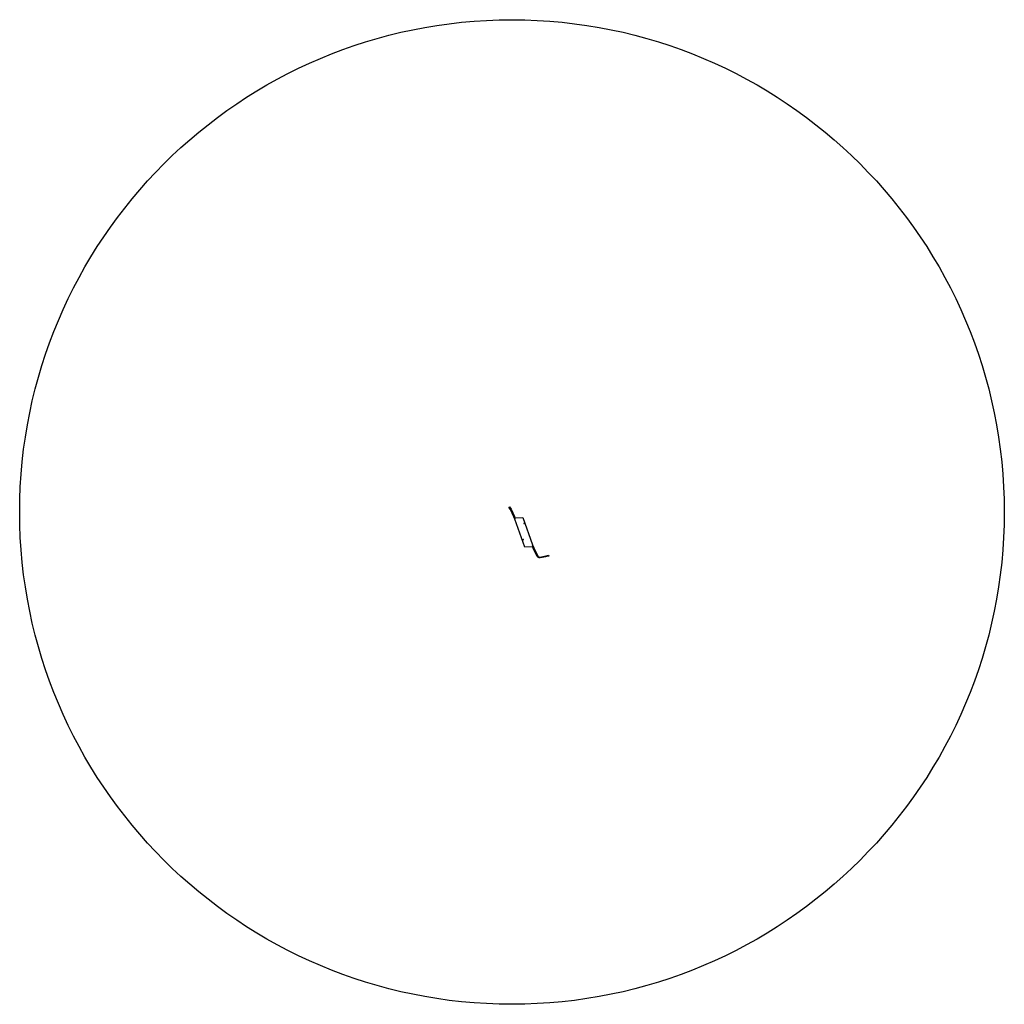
# Model space of a CAD drawing. Extents: x 2165603 to 2176310, y 636710 to 647416.
import ezdxf

# ---------------------------------------------------------------- set-up
doc = ezdxf.new("R2010")
doc.units = 0
doc.header["$MEASUREMENT"] = 0
for name, color, linetype in [('LT_P_Luminaires', 2, 'Continuous'), ('LT_P_Poles', 2, 'Continuous'), ('RD_P_GR_Lt', 95, '_pr_grl'), ('RD_X_GR_Lt', 95, '_ex_grl'), ('RD_X_GR_Rt', 95, '_ex_grr'), ('RW_P_Const_Limits', 120, 'constlimit')]:
    doc.layers.add(name, color=color, linetype=linetype)
doc.layers.add('SC_Scratch1', color=7, linetype='Continuous', plot=False)
doc.linetypes.add('_ex_grl', pattern='A,0,[133,AECCLAND,S=0.03,R=90,X=0,Y=0],0.2,-0.2,0.2,[133,AECCLAND,S=0.03,R=90,X=0,Y=0]', length=0.6)
doc.linetypes.add('_ex_grr', pattern='A,0,[133,AECCLAND,S=0.03,R=270,X=0,Y=0],0.2,-0.2,0.2,[133,AECCLAND,S=0.03,R=270,X=0,Y=0]', length=0.6)
doc.linetypes.add('_pr_grl', pattern='A,0,[162,CVE.shx,S=0.001935,R=90,X=0,Y=0.03],0.6,[162,CVE.shx,S=0.001935,R=90,X=0,Y=0.03]', length=0.6)
doc.linetypes.add('constlimit', pattern='A,0.75,-0.15,[162,CVE.shx,S=0.002,R=0,X=0,Y=0],-0.15,0.25', length=1.3)

# ---------------------------------------------------------------- blocks, each defined once
blk = doc.blocks.new('LPOLEP')
at = {"layer": 'LT_P_Poles', "linetype": 'Continuous', "lineweight": 0}
h = blk.add_hatch(color=2, dxfattribs=at)
edge = h.paths.add_edge_path()
edge.add_arc((0, 0), 0.065, 0, 360)
at = {"layer": 'LT_P_Poles', "color": 2, "linetype": 'Continuous', "lineweight": 13, "flags": 128}
blk.add_lwpolyline([(0.04, 0.15), (-0.04, -0.15), (0.08, -0.15)], dxfattribs=at)

msp = doc.modelspace()

# ---------------------------------------------------------------- hatches: boundary and pattern name
at = {"layer": 'LT_P_Luminaires'}
h = msp.add_hatch(color=256, dxfattribs=at)
h.dxf.hatch_style = 1
edge = h.paths.add_edge_path()
edge.add_line((2171088, 641940), (2171093, 641942))
edge.add_line((2171093, 641942), (2171093, 641942))
edge.add_line((2171093, 641942), (2171088, 641940))
edge.add_arc((2171087, 641940), 0.37, 31.9071, 54.1062)
edge.add_arc((2171087, 641940), 0.611, 53.5768, 72.2851)
edge.add_arc((2171087, 641939), 1.11, 71.5479, 84.5804)
edge.add_arc((2171087, 641938), 2.16, 84.5344, 98.6212)
edge.add_arc((2171087, 641937), 3.86, 98.4142, 126.3914)
edge.add_arc((2171086, 641938), 1.89, 127.0265, 142.229)
edge.add_arc((2171085, 641939), 0.92, 143.1144, 157.517)
edge.add_arc((2171085, 641939), 0.432, 156.5094, 194.152)
edge.add_arc((2171085, 641939), 0.349, 197.3137, 231.6345)
edge.add_arc((2171085, 641939), 0.575, 231.0925, 250.9432)
edge.add_arc((2171085, 641940), 1.06, 250.1552, 263.7658)
edge.add_arc((2171085, 641941), 2.09, 263.7027, 278.0695)
edge.add_arc((2171085, 641942), 3.87, 277.9632, 305.9295)
edge.add_arc((2171086, 641941), 1.96, 306.4635, 321.2703)
edge.add_arc((2171087, 641940), 0.972, 322.1138, 335.7963)
edge.add_arc((2171087, 641940), 0.571, 336.7255, 354.9098)
edge.add_line((2171088, 641940), (2171088, 641940))
h = msp.add_hatch(color=256, dxfattribs=at)
h.dxf.hatch_style = 1
edge = h.paths.add_edge_path()
edge.add_line((2171077, 641762), (2171071, 641760))
edge.add_line((2171071, 641760), (2171071, 641760))
edge.add_line((2171071, 641760), (2171077, 641762))
edge.add_arc((2171077, 641762), 0.37, 211.9071, 234.1062)
edge.add_arc((2171078, 641763), 0.611, 233.5768, 252.2851)
edge.add_arc((2171078, 641763), 1.11, 251.5479, 264.5804)
edge.add_arc((2171078, 641764), 2.16, 264.5344, 278.6212)
edge.add_arc((2171078, 641766), 3.86, 278.4142, 306.3914)
edge.add_arc((2171079, 641764), 1.89, 307.0265, 322.229)
edge.add_arc((2171079, 641764), 0.92, 323.1144, 337.517)
edge.add_arc((2171080, 641763), 0.432, 336.5094, 374.152)
edge.add_arc((2171080, 641763), 0.349, 17.3137, 51.6345)
edge.add_arc((2171080, 641763), 0.575, 51.0925, 70.9432)
edge.add_arc((2171080, 641763), 1.06, 70.1552, 83.7658)
edge.add_arc((2171080, 641762), 2.09, 83.7027, 98.0695)
edge.add_arc((2171080, 641760), 3.87, 97.9632, 125.9295)
edge.add_arc((2171079, 641762), 1.96, 126.4635, 141.2703)
edge.add_arc((2171078, 641762), 0.972, 142.1138, 155.7963)
edge.add_arc((2171078, 641762), 0.571, 156.7255, 174.9098)
edge.add_line((2171077, 641762), (2171077, 641762))

# ---------------------------------------------------------------- linework, layer by layer
msp.add_line((2171088, 641940), (2171088, 641940), dxfattribs=at)
for points in [[(2171088, 641940), (2171093, 641942), (2171093, 641942), (2171088, 641940, 0.097166), (2171088, 641940, 0.081812), (2171087, 641940, 0.056926), (2171087, 641940, 0.061543), (2171087, 641940, 0.122683), (2171085, 641940, 0.066431), (2171085, 641939, 0.062926), (2171084, 641939, 0.16574), (2171084, 641939, 0.150883), (2171085, 641939, 0.086833), (2171085, 641939, 0.059457), (2171085, 641939, 0.062769), (2171085, 641939, 0.122635), (2171087, 641939, 0.064697), (2171088, 641940, 0.059772), (2171088, 641940, 0.079511), (2171088, 641940)], [(2171077, 641762), (2171071, 641760), (2171071, 641760), (2171077, 641762, 0.097166), (2171077, 641762, 0.081812), (2171077, 641762, 0.056926), (2171078, 641762, 0.061543), (2171078, 641762, 0.122683), (2171080, 641763, 0.066431), (2171080, 641763, 0.062926), (2171080, 641763, 0.16574), (2171080, 641764, 0.150883), (2171080, 641764, 0.086833), (2171080, 641764, 0.059457), (2171080, 641764, 0.062769), (2171079, 641764, 0.122635), (2171078, 641763, 0.064697), (2171077, 641763, 0.059772), (2171077, 641763, 0.079511), (2171077, 641762)]]:
    msp.add_lwpolyline(points, format="xyb", close=True, dxfattribs=at)
at = {"layer": 'RD_P_GR_Lt'}
for p, q in [((2171191, 641672, 1564), (2171234, 641582, 1564)), ((2171261, 641569, 1564), (2171325, 641581, 1564)), ((2171325, 641581, 1564), (2171351, 641587, 1564))]:
    msp.add_line(p, q, dxfattribs=at)
at = {"layer": 'RD_P_GR_Lt', "flags": 128}
msp.add_lwpolyline([(2170990, 641988), (2170980, 642013), (2170936, 642106)], dxfattribs=at)
at = {"layer": 'RD_P_GR_Lt', "elevation": 782, "flags": 128}
msp.add_lwpolyline([(2171180, 641696), (2171191, 641672)], dxfattribs=at)
at = {"layer": 'RD_P_GR_Lt'}
msp.add_arc((2171256, 641593, 1564), 25, 206.4629, 281.1668, dxfattribs=at)
at = {"layer": 'RD_X_GR_Lt', "elevation": 782, "flags": 128}
msp.add_lwpolyline([(2171181, 641694), (2171201, 641649), (2171223, 641604), (2171233, 641582), (2171239, 641575), (2171250, 641570), (2171262, 641569), (2171263, 641570), (2171277, 641572), (2171325, 641582), (2171349, 641587)], dxfattribs=at)
at = {"layer": 'RD_X_GR_Rt', "elevation": 779, "flags": 128}
msp.add_lwpolyline([(2170927, 642113), (2170945, 642086), (2170959, 642059), (2170973, 642030), (2170982, 642007), (2170989, 641990)], dxfattribs=at)
at = {"layer": 'RW_P_Const_Limits'}
msp.add_lwpolyline([(2171325, 641577), (2171262, 641565, -0.338014), (2171230, 641580), (2171187, 641670), (2171181, 641683), (2171096, 641681), (2170986, 641986), (2170976, 642011), (2170939, 642090), (2170923, 642113), (2170930, 642118), (2170946, 642094), (2170984, 642014), (2170989, 642001), (2171074, 642004), (2171180, 641706), (2171194, 641673), (2171237, 641584, 0.338014), (2171260, 641573), (2171324, 641585), (2171354, 641592), (2171356, 641584), (2171326, 641578)], format="xyb", dxfattribs=at)
at = {"layer": 'SC_Scratch1'}
msp.add_line((2171181, 641694), (2171176, 641692), dxfattribs=at)
msp.add_circle((2170956, 642063), 5353, dxfattribs=at)

# ---------------------------------------------------------------- block references
at = {"layer": 'LT_P_Poles', "xscale": 20, "yscale": 20, "zscale": 20}
for p, rotation in [((2171093, 641942), 110.604024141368), ((2171071, 641760), 108.528884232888)]:
    msp.add_blockref('LPOLEP', p, dxfattribs=dict(at, rotation=rotation))

doc.saveas('drawing.dxf')
